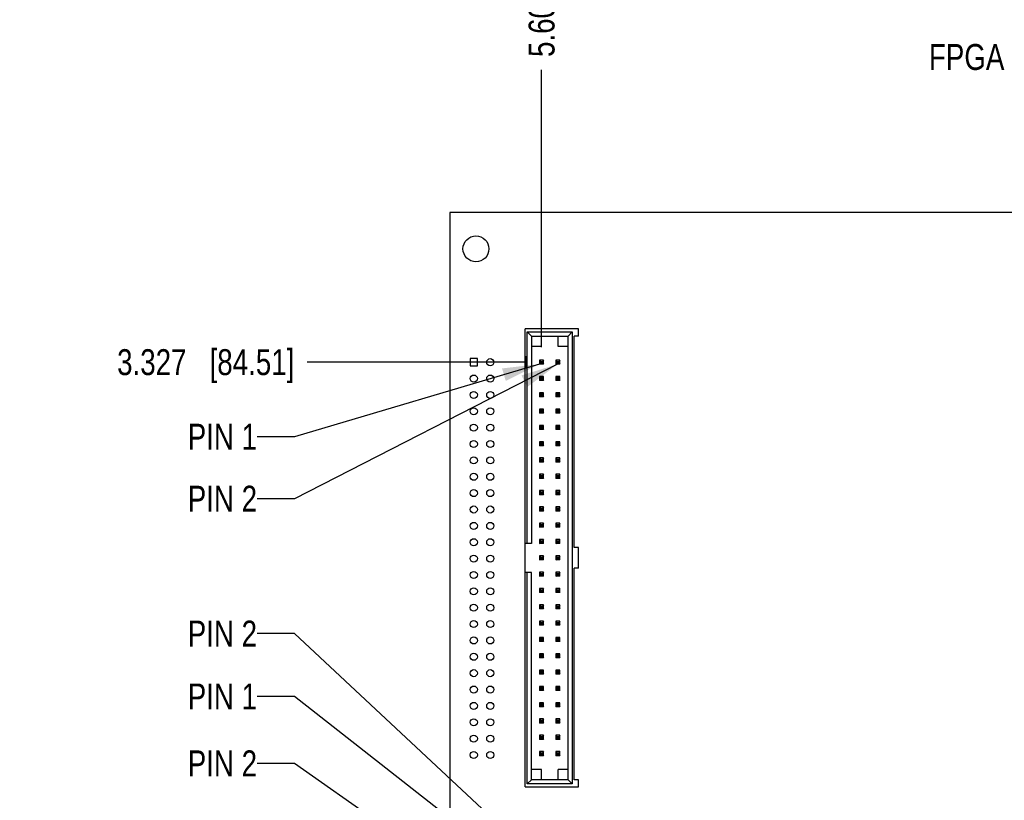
# Model space of a CAD drawing. Header units: inches. Extents: x 0 to 34, y 0 to 22.
# Tile 5 of 28: x 6.1 to 10.8, y 14 to 17.8. Entities that reach past the tile are written whole.
import ezdxf

# ---------------------------------------------------------------- set-up
doc = ezdxf.new("R2010")
doc.units = ezdxf.units.IN
doc.header["$LTSCALE"] = 1.87
doc.header["$MEASUREMENT"] = 0
doc.layers.get('0').update_dxf_attribs({"linetype": 'CONTINUOUS'})
doc.layers.add('DETAIL', color=7, linetype='CONTINUOUS')
doc.layers.add('DIMENSIONS', color=7, linetype='CONTINUOUS')
doc.styles.get("Standard").update_dxf_attribs({"font": 'txt', "width": 0.8})
doc.dimstyles.new('DIMSTYLE_2', dxfattribs={"dimtxt": 0.125, "dimasz": 0.18, "dimexe": 0.18, "dimexo": 0.0625, "dimgap": 0.09, "dimtad": 0, "dimtih": 1, "dimtoh": 1, "dimdec": 3, "dimzin": 4, "dimdsep": 46, "dimtxsty": 'STANDARD', "dimblk": '_FILLED', "dimblk1": '_FILLED', "dimblk2": '_FILLED', "dimcen": 0.09, "dimadec": 0, "dimazin": 0, "dimtp": 0.01, "dimtm": 0.01, "dimtfac": 1, "dimtdec": 3, "dimtofl": 0, "dimtmove": 0, "dimatfit": 3, "dimldrblk": '_FILLED', "dimfxl": 1, "dimtolj": 1, "dimtzin": 4, "dimarcsym": 0})
doc.dimstyles.get("Standard").update_dxf_attribs({"dimtxt": 0.125, "dimasz": 0.18, "dimexe": 0.18, "dimexo": 0.0625, "dimgap": 0.09, "dimtad": 0, "dimtih": 1, "dimtoh": 1, "dimdec": 3, "dimzin": 4, "dimdsep": 46, "dimtxsty": 'STANDARD', "dimblk": '_FILLED', "dimblk1": '_FILLED', "dimblk2": '_FILLED', "dimcen": 0.09, "dimadec": 0, "dimazin": 0, "dimtol": 1, "dimtp": 0.01, "dimtm": 0.01, "dimtfac": 1, "dimtdec": 3, "dimtofl": 0, "dimtmove": 0, "dimatfit": 3, "dimldrblk": '_FILLED', "dimfxl": 1, "dimtolj": 1, "dimtzin": 4, "dimarcsym": 0})

# ---------------------------------------------------------------- blocks, each defined once
blk = doc.blocks.new('*D17')
at = {"layer": 'DIMENSIONS', "color": 2, "linetype": 'CONTINUOUS'}
blk.add_line((8.5809, 16.1947), (8.5809, 17.5329), dxfattribs=at)
at = {"layer": 'DIMENSIONS', "color": 2, "linetype": 'CONTINUOUS', "insert": (8.5184, 17.5954), "char_height": 0.125, "width": 1.425, "attachment_point": 1, "rotation": 90, "line_spacing_factor": 0.9}
blk.add_mtext('5.607{\\Ftxt.shx;\\W1.000000;\\H0.125000; }[142.43]', dxfattribs=at)
blk = doc.blocks.new('_FILLED')
at = {"color": 0, "linetype": 'BYBLOCK'}
blk.add_solid([(0, 0), (-1, 0.174), (-1, -0.174)], dxfattribs=at)
blk = doc.blocks.new('*D30')
at = {"layer": 'DIMENSIONS', "color": 2, "linetype": 'CONTINUOUS'}
blk.add_line((8.5085, 16.1224), (7.4507, 16.1224), dxfattribs=at)
at = {"layer": 'DIMENSIONS', "color": 2, "linetype": 'CONTINUOUS', "insert": (7.3882, 16.1849), "char_height": 0.125, "width": 1.325, "attachment_point": 3, "line_spacing_factor": 0.9}
blk.add_mtext('3.327{\\Ftxt.shx;\\W1.000000;\\H0.125000; }[84.51]', dxfattribs=at)

msp = doc.modelspace()

# ---------------------------------------------------------------- linework, layer by layer
at = {"color": 7, "linetype": 'CONTINUOUS'}
for p, q in [((8.1382, 16.8454), (8.1382, 12.7954)), ((14.1882, 16.8454), (8.1382, 16.8454)), ((8.5015, 14.072), (8.5015, 16.2831)), ((8.7589, 16.2831), (8.5015, 16.2831)), ((8.5115, 15.2475), (8.5115, 16.2681)), ((8.5115, 16.2681), (8.5315, 16.2481)), ((8.5115, 16.2681), (8.7289, 16.2681)), ((8.5315, 16.2481), (8.5315, 15.2475)), ((8.5315, 16.2481), (8.7089, 16.2481)), ((8.5802, 16.1981), (8.5802, 16.2481)), ((8.6602, 16.1981), (8.6602, 16.2481)), ((8.7089, 16.2481), (8.7289, 16.2681)), ((8.7089, 14.107), (8.7089, 16.2481)), ((8.7289, 16.2681), (8.7289, 14.087)), ((8.7389, 15.2275), (8.7389, 16.2481)), ((8.7589, 16.2481), (8.7389, 16.2481)), ((8.7589, 16.2481), (8.7589, 16.2831)), ((8.5802, 16.1981), (8.5315, 16.1981)), ((8.7089, 16.1981), (8.6602, 16.1981)), ((8.237, 16.1392), (8.237, 16.1052)), ((8.271, 16.1392), (8.237, 16.1392)), ((8.237, 16.1052), (8.271, 16.1052)), ((8.271, 16.1052), (8.271, 16.1392)), ((8.5065, 16.1474), (8.5015, 16.1474)), ((8.5015, 16.1224), (8.5065, 16.1224)), ((8.5065, 16.0974), (8.5065, 16.1474)), ((8.571, 16.1322), (8.571, 16.1125)), ((8.571, 16.1322), (8.577, 16.1262)), ((8.5907, 16.1322), (8.571, 16.1322)), ((8.571, 16.1125), (8.577, 16.1185)), ((8.5907, 16.1125), (8.571, 16.1125)), ((8.577, 16.1262), (8.577, 16.1185)), ((8.577, 16.1262), (8.5847, 16.1262)), ((8.577, 16.1185), (8.5847, 16.1185)), ((8.5907, 16.1322), (8.5847, 16.1262)), ((8.5847, 16.1185), (8.5847, 16.1262)), ((8.5847, 16.1185), (8.5907, 16.1125)), ((8.5907, 16.1125), (8.5907, 16.1322)), ((8.6497, 16.1322), (8.6497, 16.1125)), ((8.6497, 16.1322), (8.6557, 16.1262)), ((8.6694, 16.1322), (8.6497, 16.1322)), ((8.6497, 16.1125), (8.6557, 16.1185)), ((8.6694, 16.1125), (8.6497, 16.1125)), ((8.6557, 16.1262), (8.6557, 16.1185)), ((8.6557, 16.1262), (8.6634, 16.1262)), ((8.6557, 16.1185), (8.6634, 16.1185)), ((8.6694, 16.1322), (8.6634, 16.1262)), ((8.6634, 16.1185), (8.6634, 16.1262)), ((8.6634, 16.1185), (8.6694, 16.1125)), ((8.6694, 16.1125), (8.6694, 16.1322)), ((8.5065, 16.0974), (8.5015, 16.0974)), ((8.571, 16.0535), (8.571, 16.0338)), ((8.571, 16.0535), (8.577, 16.0475)), ((8.5907, 16.0535), (8.571, 16.0535)), ((8.571, 16.0338), (8.577, 16.0398)), ((8.5907, 16.0338), (8.571, 16.0338)), ((8.577, 16.0475), (8.577, 16.0398)), ((8.577, 16.0475), (8.5847, 16.0475)), ((8.577, 16.0398), (8.5847, 16.0398)), ((8.5907, 16.0535), (8.5847, 16.0475)), ((8.5847, 16.0398), (8.5847, 16.0475)), ((8.5847, 16.0398), (8.5907, 16.0338)), ((8.5907, 16.0338), (8.5907, 16.0535)), ((8.6497, 16.0535), (8.6497, 16.0338)), ((8.6497, 16.0535), (8.6557, 16.0475)), ((8.6694, 16.0535), (8.6497, 16.0535)), ((8.6497, 16.0338), (8.6557, 16.0398)), ((8.6694, 16.0338), (8.6497, 16.0338)), ((8.6557, 16.0475), (8.6557, 16.0398)), ((8.6557, 16.0475), (8.6634, 16.0475)), ((8.6557, 16.0398), (8.6634, 16.0398)), ((8.6694, 16.0535), (8.6634, 16.0475)), ((8.6634, 16.0398), (8.6634, 16.0475)), ((8.6634, 16.0398), (8.6694, 16.0338)), ((8.6694, 16.0338), (8.6694, 16.0535)), ((8.571, 15.9748), (8.571, 15.9551)), ((8.571, 15.9748), (8.577, 15.9688)), ((8.5907, 15.9748), (8.571, 15.9748)), ((8.571, 15.9551), (8.577, 15.9611)), ((8.577, 15.9688), (8.577, 15.9611)), ((8.577, 15.9688), (8.5847, 15.9688)), ((8.577, 15.9611), (8.5847, 15.9611)), ((8.5907, 15.9748), (8.5847, 15.9688)), ((8.5847, 15.9611), (8.5847, 15.9688)), ((8.5847, 15.9611), (8.5907, 15.9551)), ((8.5907, 15.9551), (8.5907, 15.9748)), ((8.6497, 15.9748), (8.6497, 15.9551)), ((8.6497, 15.9748), (8.6557, 15.9688)), ((8.6694, 15.9748), (8.6497, 15.9748)), ((8.6497, 15.9551), (8.6557, 15.9611)), ((8.6557, 15.9688), (8.6557, 15.9611)), ((8.6557, 15.9688), (8.6634, 15.9688)), ((8.6557, 15.9611), (8.6634, 15.9611)), ((8.6694, 15.9748), (8.6634, 15.9688)), ((8.6634, 15.9611), (8.6634, 15.9688)), ((8.6634, 15.9611), (8.6694, 15.9551)), ((8.6694, 15.9551), (8.6694, 15.9748)), ((8.5907, 15.9551), (8.571, 15.9551)), ((8.6694, 15.9551), (8.6497, 15.9551)), ((8.571, 15.896), (8.571, 15.8763)), ((8.571, 15.896), (8.577, 15.89)), ((8.5907, 15.896), (8.571, 15.896)), ((8.571, 15.8763), (8.577, 15.8823)), ((8.5907, 15.8763), (8.571, 15.8763)), ((8.577, 15.89), (8.577, 15.8823)), ((8.577, 15.89), (8.5847, 15.89)), ((8.577, 15.8823), (8.5847, 15.8823)), ((8.5907, 15.896), (8.5847, 15.89)), ((8.5847, 15.8823), (8.5847, 15.89)), ((8.5847, 15.8823), (8.5907, 15.8763)), ((8.5907, 15.8763), (8.5907, 15.896)), ((8.6497, 15.896), (8.6497, 15.8763)), ((8.6497, 15.896), (8.6557, 15.89)), ((8.6694, 15.896), (8.6497, 15.896)), ((8.6497, 15.8763), (8.6557, 15.8823)), ((8.6694, 15.8763), (8.6497, 15.8763)), ((8.6557, 15.89), (8.6557, 15.8823)), ((8.6557, 15.89), (8.6634, 15.89)), ((8.6557, 15.8823), (8.6634, 15.8823)), ((8.6694, 15.896), (8.6634, 15.89)), ((8.6634, 15.8823), (8.6634, 15.89)), ((8.6634, 15.8823), (8.6694, 15.8763)), ((8.6694, 15.8763), (8.6694, 15.896)), ((8.571, 15.8173), (8.571, 15.7976)), ((8.571, 15.8173), (8.577, 15.8113)), ((8.5907, 15.8173), (8.571, 15.8173)), ((8.571, 15.7976), (8.577, 15.8036)), ((8.5907, 15.7976), (8.571, 15.7976)), ((8.577, 15.8113), (8.577, 15.8036)), ((8.577, 15.8113), (8.5847, 15.8113)), ((8.577, 15.8036), (8.5847, 15.8036)), ((8.5907, 15.8173), (8.5847, 15.8113)), ((8.5847, 15.8036), (8.5847, 15.8113)), ((8.5847, 15.8036), (8.5907, 15.7976)), ((8.5907, 15.7976), (8.5907, 15.8173)), ((8.6497, 15.8173), (8.6497, 15.7976)), ((8.6497, 15.8173), (8.6557, 15.8113)), ((8.6694, 15.8173), (8.6497, 15.8173)), ((8.6497, 15.7976), (8.6557, 15.8036)), ((8.6694, 15.7976), (8.6497, 15.7976)), ((8.6557, 15.8113), (8.6557, 15.8036)), ((8.6557, 15.8113), (8.6634, 15.8113)), ((8.6557, 15.8036), (8.6634, 15.8036)), ((8.6694, 15.8173), (8.6634, 15.8113)), ((8.6634, 15.8036), (8.6634, 15.8113)), ((8.6634, 15.8036), (8.6694, 15.7976)), ((8.6694, 15.7976), (8.6694, 15.8173)), ((8.571, 15.7385), (8.571, 15.7188)), ((8.571, 15.7385), (8.577, 15.7325)), ((8.5907, 15.7385), (8.571, 15.7385)), ((8.571, 15.7188), (8.577, 15.7248)), ((8.577, 15.7325), (8.577, 15.7248)), ((8.577, 15.7325), (8.5847, 15.7325)), ((8.577, 15.7248), (8.5847, 15.7248)), ((8.5907, 15.7385), (8.5847, 15.7325)), ((8.5847, 15.7248), (8.5847, 15.7325)), ((8.5847, 15.7248), (8.5907, 15.7188)), ((8.5907, 15.7188), (8.5907, 15.7385)), ((8.6497, 15.7385), (8.6497, 15.7188)), ((8.6497, 15.7385), (8.6557, 15.7325)), ((8.6694, 15.7385), (8.6497, 15.7385)), ((8.6497, 15.7188), (8.6557, 15.7248)), ((8.6557, 15.7325), (8.6557, 15.7248)), ((8.6557, 15.7325), (8.6634, 15.7325)), ((8.6557, 15.7248), (8.6634, 15.7248)), ((8.6694, 15.7385), (8.6634, 15.7325)), ((8.6634, 15.7248), (8.6634, 15.7325)), ((8.6634, 15.7248), (8.6694, 15.7188)), ((8.6694, 15.7188), (8.6694, 15.7385)), ((8.5907, 15.7188), (8.571, 15.7188)), ((8.6694, 15.7188), (8.6497, 15.7188)), ((8.571, 15.6598), (8.571, 15.6401)), ((8.571, 15.6598), (8.577, 15.6538)), ((8.5907, 15.6598), (8.571, 15.6598)), ((8.571, 15.6401), (8.577, 15.6461)), ((8.5907, 15.6401), (8.571, 15.6401)), ((8.577, 15.6538), (8.577, 15.6461)), ((8.577, 15.6538), (8.5847, 15.6538)), ((8.577, 15.6461), (8.5847, 15.6461)), ((8.5907, 15.6598), (8.5847, 15.6538)), ((8.5847, 15.6461), (8.5847, 15.6538)), ((8.5847, 15.6461), (8.5907, 15.6401)), ((8.5907, 15.6401), (8.5907, 15.6598)), ((8.6497, 15.6598), (8.6497, 15.6401)), ((8.6497, 15.6598), (8.6557, 15.6538)), ((8.6694, 15.6598), (8.6497, 15.6598)), ((8.6497, 15.6401), (8.6557, 15.6461)), ((8.6694, 15.6401), (8.6497, 15.6401)), ((8.6557, 15.6538), (8.6557, 15.6461)), ((8.6557, 15.6538), (8.6634, 15.6538)), ((8.6557, 15.6461), (8.6634, 15.6461)), ((8.6694, 15.6598), (8.6634, 15.6538)), ((8.6634, 15.6461), (8.6634, 15.6538)), ((8.6634, 15.6461), (8.6694, 15.6401)), ((8.6694, 15.6401), (8.6694, 15.6598)), ((8.571, 15.5811), (8.571, 15.5614)), ((8.571, 15.5811), (8.577, 15.5751)), ((8.5907, 15.5811), (8.571, 15.5811)), ((8.5907, 15.5811), (8.5847, 15.5751)), ((8.5907, 15.5614), (8.5907, 15.5811)), ((8.6497, 15.5811), (8.6497, 15.5614)), ((8.6497, 15.5811), (8.6557, 15.5751)), ((8.6694, 15.5811), (8.6497, 15.5811)), ((8.6694, 15.5811), (8.6634, 15.5751)), ((8.6694, 15.5614), (8.6694, 15.5811)), ((8.571, 15.5614), (8.577, 15.5674)), ((8.5907, 15.5614), (8.571, 15.5614)), ((8.577, 15.5751), (8.577, 15.5674)), ((8.577, 15.5751), (8.5847, 15.5751)), ((8.577, 15.5674), (8.5847, 15.5674)), ((8.5847, 15.5674), (8.5847, 15.5751)), ((8.5847, 15.5674), (8.5907, 15.5614)), ((8.6497, 15.5614), (8.6557, 15.5674)), ((8.6694, 15.5614), (8.6497, 15.5614)), ((8.6557, 15.5751), (8.6557, 15.5674)), ((8.6557, 15.5751), (8.6634, 15.5751)), ((8.6557, 15.5674), (8.6634, 15.5674)), ((8.6634, 15.5674), (8.6634, 15.5751)), ((8.6634, 15.5674), (8.6694, 15.5614)), ((8.571, 15.5023), (8.571, 15.4826)), ((8.571, 15.5023), (8.577, 15.4963)), ((8.5907, 15.5023), (8.571, 15.5023)), ((8.571, 15.4826), (8.577, 15.4886)), ((8.577, 15.4963), (8.577, 15.4886)), ((8.577, 15.4963), (8.5847, 15.4963)), ((8.577, 15.4886), (8.5847, 15.4886)), ((8.5907, 15.5023), (8.5847, 15.4963)), ((8.5847, 15.4886), (8.5847, 15.4963)), ((8.5847, 15.4886), (8.5907, 15.4826)), ((8.5907, 15.4826), (8.5907, 15.5023)), ((8.6497, 15.5023), (8.6497, 15.4826)), ((8.6497, 15.5023), (8.6557, 15.4963)), ((8.6694, 15.5023), (8.6497, 15.5023)), ((8.6497, 15.4826), (8.6557, 15.4886)), ((8.6557, 15.4963), (8.6557, 15.4886)), ((8.6557, 15.4963), (8.6634, 15.4963)), ((8.6557, 15.4886), (8.6634, 15.4886)), ((8.6694, 15.5023), (8.6634, 15.4963)), ((8.6634, 15.4886), (8.6634, 15.4963)), ((8.6634, 15.4886), (8.6694, 15.4826)), ((8.6694, 15.4826), (8.6694, 15.5023)), ((8.5907, 15.4826), (8.571, 15.4826)), ((8.6694, 15.4826), (8.6497, 15.4826)), ((8.571, 15.4236), (8.571, 15.4039)), ((8.571, 15.4236), (8.577, 15.4176)), ((8.5907, 15.4236), (8.571, 15.4236)), ((8.571, 15.4039), (8.577, 15.4099)), ((8.5907, 15.4039), (8.571, 15.4039)), ((8.577, 15.4176), (8.577, 15.4099)), ((8.577, 15.4176), (8.5847, 15.4176)), ((8.577, 15.4099), (8.5847, 15.4099)), ((8.5907, 15.4236), (8.5847, 15.4176)), ((8.5847, 15.4099), (8.5847, 15.4176)), ((8.5847, 15.4099), (8.5907, 15.4039)), ((8.5907, 15.4039), (8.5907, 15.4236)), ((8.6497, 15.4236), (8.6497, 15.4039)), ((8.6497, 15.4236), (8.6557, 15.4176)), ((8.6694, 15.4236), (8.6497, 15.4236)), ((8.6497, 15.4039), (8.6557, 15.4099)), ((8.6694, 15.4039), (8.6497, 15.4039)), ((8.6557, 15.4176), (8.6557, 15.4099)), ((8.6557, 15.4176), (8.6634, 15.4176)), ((8.6557, 15.4099), (8.6634, 15.4099)), ((8.6694, 15.4236), (8.6634, 15.4176)), ((8.6634, 15.4099), (8.6634, 15.4176)), ((8.6634, 15.4099), (8.6694, 15.4039)), ((8.6694, 15.4039), (8.6694, 15.4236)), ((8.571, 15.3448), (8.571, 15.3251)), ((8.571, 15.3448), (8.577, 15.3388)), ((8.5907, 15.3448), (8.571, 15.3448)), ((8.5907, 15.3448), (8.5847, 15.3388)), ((8.5907, 15.3251), (8.5907, 15.3448)), ((8.6497, 15.3448), (8.6497, 15.3251)), ((8.6497, 15.3448), (8.6557, 15.3388)), ((8.6694, 15.3448), (8.6497, 15.3448)), ((8.6694, 15.3448), (8.6634, 15.3388)), ((8.6694, 15.3251), (8.6694, 15.3448)), ((8.571, 15.3251), (8.577, 15.3311)), ((8.5907, 15.3251), (8.571, 15.3251)), ((8.577, 15.3388), (8.577, 15.3311)), ((8.577, 15.3388), (8.5847, 15.3388)), ((8.577, 15.3311), (8.5847, 15.3311)), ((8.5847, 15.3311), (8.5847, 15.3388)), ((8.5847, 15.3311), (8.5907, 15.3251)), ((8.6497, 15.3251), (8.6557, 15.3311)), ((8.6694, 15.3251), (8.6497, 15.3251)), ((8.6557, 15.3388), (8.6557, 15.3311)), ((8.6557, 15.3388), (8.6634, 15.3388)), ((8.6557, 15.3311), (8.6634, 15.3311)), ((8.6634, 15.3311), (8.6634, 15.3388)), ((8.6634, 15.3311), (8.6694, 15.3251)), ((8.571, 15.2661), (8.571, 15.2464)), ((8.571, 15.2661), (8.577, 15.2601)), ((8.5907, 15.2661), (8.571, 15.2661)), ((8.571, 15.2464), (8.577, 15.2524)), ((8.577, 15.2601), (8.577, 15.2524)), ((8.577, 15.2601), (8.5847, 15.2601)), ((8.577, 15.2524), (8.5847, 15.2524)), ((8.5907, 15.2661), (8.5847, 15.2601)), ((8.5847, 15.2524), (8.5847, 15.2601)), ((8.5847, 15.2524), (8.5907, 15.2464)), ((8.5907, 15.2464), (8.5907, 15.2661)), ((8.6497, 15.2661), (8.6497, 15.2464)), ((8.6497, 15.2661), (8.6557, 15.2601)), ((8.6694, 15.2661), (8.6497, 15.2661)), ((8.6497, 15.2464), (8.6557, 15.2524)), ((8.6557, 15.2601), (8.6557, 15.2524)), ((8.6557, 15.2601), (8.6634, 15.2601)), ((8.6557, 15.2524), (8.6634, 15.2524)), ((8.6694, 15.2661), (8.6634, 15.2601)), ((8.6634, 15.2524), (8.6634, 15.2601)), ((8.6634, 15.2524), (8.6694, 15.2464)), ((8.6694, 15.2464), (8.6694, 15.2661)), ((8.5315, 15.2475), (8.5015, 15.2475)), ((8.5907, 15.2464), (8.571, 15.2464)), ((8.6694, 15.2464), (8.6497, 15.2464)), ((8.7589, 15.2275), (8.7389, 15.2275)), ((8.7589, 15.1275), (8.7589, 15.2275)), ((8.571, 15.1874), (8.571, 15.1677)), ((8.571, 15.1874), (8.577, 15.1814)), ((8.5907, 15.1874), (8.571, 15.1874)), ((8.571, 15.1677), (8.577, 15.1737)), ((8.5907, 15.1677), (8.571, 15.1677)), ((8.577, 15.1814), (8.577, 15.1737)), ((8.577, 15.1814), (8.5847, 15.1814)), ((8.577, 15.1737), (8.5847, 15.1737)), ((8.5907, 15.1874), (8.5847, 15.1814)), ((8.5847, 15.1737), (8.5847, 15.1814)), ((8.5847, 15.1737), (8.5907, 15.1677)), ((8.5907, 15.1677), (8.5907, 15.1874)), ((8.6497, 15.1874), (8.6497, 15.1677)), ((8.6497, 15.1874), (8.6557, 15.1814)), ((8.6694, 15.1874), (8.6497, 15.1874)), ((8.6497, 15.1677), (8.6557, 15.1737)), ((8.6694, 15.1677), (8.6497, 15.1677)), ((8.6557, 15.1814), (8.6557, 15.1737)), ((8.6557, 15.1814), (8.6634, 15.1814)), ((8.6557, 15.1737), (8.6634, 15.1737)), ((8.6694, 15.1874), (8.6634, 15.1814)), ((8.6634, 15.1737), (8.6634, 15.1814)), ((8.6634, 15.1737), (8.6694, 15.1677)), ((8.6694, 15.1677), (8.6694, 15.1874)), ((8.5315, 15.1075), (8.5015, 15.1075)), ((8.5115, 14.087), (8.5115, 15.1075)), ((8.5315, 14.107), (8.5315, 15.1075)), ((8.571, 15.1086), (8.571, 15.0889)), ((8.571, 15.1086), (8.577, 15.1026)), ((8.5907, 15.1086), (8.571, 15.1086)), ((8.5907, 15.1086), (8.5847, 15.1026)), ((8.5907, 15.0889), (8.5907, 15.1086)), ((8.6497, 15.1086), (8.6497, 15.0889)), ((8.6497, 15.1086), (8.6557, 15.1026)), ((8.6694, 15.1086), (8.6497, 15.1086)), ((8.6694, 15.1086), (8.6634, 15.1026)), ((8.6694, 15.0889), (8.6694, 15.1086)), ((8.7389, 14.107), (8.7389, 15.1275)), ((8.7589, 15.1275), (8.7389, 15.1275)), ((8.571, 15.0889), (8.577, 15.0949)), ((8.5907, 15.0889), (8.571, 15.0889)), ((8.577, 15.1026), (8.577, 15.0949)), ((8.577, 15.1026), (8.5847, 15.1026)), ((8.577, 15.0949), (8.5847, 15.0949)), ((8.5847, 15.0949), (8.5847, 15.1026)), ((8.5847, 15.0949), (8.5907, 15.0889)), ((8.6497, 15.0889), (8.6557, 15.0949)), ((8.6694, 15.0889), (8.6497, 15.0889)), ((8.6557, 15.1026), (8.6557, 15.0949)), ((8.6557, 15.1026), (8.6634, 15.1026)), ((8.6557, 15.0949), (8.6634, 15.0949)), ((8.6634, 15.0949), (8.6634, 15.1026)), ((8.6634, 15.0949), (8.6694, 15.0889)), ((8.571, 15.0299), (8.571, 15.0102)), ((8.571, 15.0299), (8.577, 15.0239)), ((8.5907, 15.0299), (8.571, 15.0299)), ((8.571, 15.0102), (8.577, 15.0162)), ((8.577, 15.0239), (8.577, 15.0162)), ((8.577, 15.0239), (8.5847, 15.0239)), ((8.577, 15.0162), (8.5847, 15.0162)), ((8.5907, 15.0299), (8.5847, 15.0239)), ((8.5847, 15.0162), (8.5847, 15.0239)), ((8.5847, 15.0162), (8.5907, 15.0102)), ((8.5907, 15.0102), (8.5907, 15.0299)), ((8.6497, 15.0299), (8.6497, 15.0102)), ((8.6497, 15.0299), (8.6557, 15.0239)), ((8.6694, 15.0299), (8.6497, 15.0299)), ((8.6497, 15.0102), (8.6557, 15.0162)), ((8.6557, 15.0239), (8.6557, 15.0162)), ((8.6557, 15.0239), (8.6634, 15.0239)), ((8.6557, 15.0162), (8.6634, 15.0162)), ((8.6694, 15.0299), (8.6634, 15.0239)), ((8.6634, 15.0162), (8.6634, 15.0239)), ((8.6634, 15.0162), (8.6694, 15.0102)), ((8.6694, 15.0102), (8.6694, 15.0299)), ((8.5907, 15.0102), (8.571, 15.0102)), ((8.6694, 15.0102), (8.6497, 15.0102)), ((8.571, 14.9511), (8.571, 14.9314)), ((8.571, 14.9511), (8.577, 14.9451)), ((8.5907, 14.9511), (8.571, 14.9511)), ((8.571, 14.9314), (8.577, 14.9374)), ((8.5907, 14.9314), (8.571, 14.9314)), ((8.577, 14.9451), (8.577, 14.9374)), ((8.577, 14.9451), (8.5847, 14.9451)), ((8.577, 14.9374), (8.5847, 14.9374)), ((8.5907, 14.9511), (8.5847, 14.9451)), ((8.5847, 14.9374), (8.5847, 14.9451)), ((8.5847, 14.9374), (8.5907, 14.9314)), ((8.5907, 14.9314), (8.5907, 14.9511)), ((8.6497, 14.9511), (8.6497, 14.9314)), ((8.6497, 14.9511), (8.6557, 14.9451)), ((8.6694, 14.9511), (8.6497, 14.9511)), ((8.6497, 14.9314), (8.6557, 14.9374)), ((8.6694, 14.9314), (8.6497, 14.9314)), ((8.6557, 14.9451), (8.6557, 14.9374)), ((8.6557, 14.9451), (8.6634, 14.9451)), ((8.6557, 14.9374), (8.6634, 14.9374)), ((8.6694, 14.9511), (8.6634, 14.9451)), ((8.6634, 14.9374), (8.6634, 14.9451)), ((8.6634, 14.9374), (8.6694, 14.9314)), ((8.6694, 14.9314), (8.6694, 14.9511)), ((8.571, 14.8724), (8.571, 14.8527)), ((8.571, 14.8724), (8.577, 14.8664)), ((8.5907, 14.8724), (8.571, 14.8724)), ((8.5907, 14.8724), (8.5847, 14.8664)), ((8.5907, 14.8527), (8.5907, 14.8724)), ((8.6497, 14.8724), (8.6497, 14.8527)), ((8.6497, 14.8724), (8.6557, 14.8664)), ((8.6694, 14.8724), (8.6497, 14.8724)), ((8.6694, 14.8724), (8.6634, 14.8664)), ((8.6694, 14.8527), (8.6694, 14.8724)), ((8.571, 14.8527), (8.577, 14.8587)), ((8.5907, 14.8527), (8.571, 14.8527)), ((8.577, 14.8664), (8.577, 14.8587)), ((8.577, 14.8664), (8.5847, 14.8664)), ((8.577, 14.8587), (8.5847, 14.8587)), ((8.5847, 14.8587), (8.5847, 14.8664)), ((8.5847, 14.8587), (8.5907, 14.8527)), ((8.6497, 14.8527), (8.6557, 14.8587)), ((8.6694, 14.8527), (8.6497, 14.8527)), ((8.6557, 14.8664), (8.6557, 14.8587)), ((8.6557, 14.8664), (8.6634, 14.8664)), ((8.6557, 14.8587), (8.6634, 14.8587)), ((8.6634, 14.8587), (8.6634, 14.8664)), ((8.6634, 14.8587), (8.6694, 14.8527)), ((8.571, 14.7937), (8.571, 14.774)), ((8.571, 14.7937), (8.577, 14.7877)), ((8.5907, 14.7937), (8.571, 14.7937)), ((8.571, 14.774), (8.577, 14.78)), ((8.5907, 14.774), (8.571, 14.774)), ((8.577, 14.7877), (8.577, 14.78)), ((8.577, 14.7877), (8.5847, 14.7877)), ((8.577, 14.78), (8.5847, 14.78)), ((8.5907, 14.7937), (8.5847, 14.7877)), ((8.5847, 14.78), (8.5847, 14.7877)), ((8.5847, 14.78), (8.5907, 14.774)), ((8.5907, 14.774), (8.5907, 14.7937)), ((8.6497, 14.7937), (8.6497, 14.774)), ((8.6497, 14.7937), (8.6557, 14.7877)), ((8.6694, 14.7937), (8.6497, 14.7937)), ((8.6497, 14.774), (8.6557, 14.78)), ((8.6694, 14.774), (8.6497, 14.774)), ((8.6557, 14.7877), (8.6557, 14.78)), ((8.6557, 14.7877), (8.6634, 14.7877)), ((8.6557, 14.78), (8.6634, 14.78)), ((8.6694, 14.7937), (8.6634, 14.7877)), ((8.6634, 14.78), (8.6634, 14.7877)), ((8.6634, 14.78), (8.6694, 14.774)), ((8.6694, 14.774), (8.6694, 14.7937)), ((8.571, 14.7149), (8.571, 14.6952)), ((8.571, 14.7149), (8.577, 14.7089)), ((8.5907, 14.7149), (8.571, 14.7149)), ((8.571, 14.6952), (8.577, 14.7012)), ((8.5907, 14.6952), (8.571, 14.6952)), ((8.577, 14.7089), (8.577, 14.7012)), ((8.577, 14.7089), (8.5847, 14.7089)), ((8.577, 14.7012), (8.5847, 14.7012)), ((8.5907, 14.7149), (8.5847, 14.7089)), ((8.5847, 14.7012), (8.5847, 14.7089)), ((8.5847, 14.7012), (8.5907, 14.6952)), ((8.5907, 14.6952), (8.5907, 14.7149)), ((8.6497, 14.7149), (8.6497, 14.6952)), ((8.6497, 14.7149), (8.6557, 14.7089)), ((8.6694, 14.7149), (8.6497, 14.7149)), ((8.6497, 14.6952), (8.6557, 14.7012)), ((8.6694, 14.6952), (8.6497, 14.6952)), ((8.6557, 14.7089), (8.6557, 14.7012)), ((8.6557, 14.7089), (8.6634, 14.7089)), ((8.6557, 14.7012), (8.6634, 14.7012)), ((8.6694, 14.7149), (8.6634, 14.7089)), ((8.6634, 14.7012), (8.6634, 14.7089)), ((8.6634, 14.7012), (8.6694, 14.6952)), ((8.6694, 14.6952), (8.6694, 14.7149)), ((8.571, 14.6362), (8.571, 14.6165)), ((8.571, 14.6362), (8.577, 14.6302)), ((8.5907, 14.6362), (8.571, 14.6362)), ((8.5907, 14.6362), (8.5847, 14.6302)), ((8.5907, 14.6165), (8.5907, 14.6362)), ((8.6497, 14.6362), (8.6497, 14.6165)), ((8.6497, 14.6362), (8.6557, 14.6302)), ((8.6694, 14.6362), (8.6497, 14.6362)), ((8.6694, 14.6362), (8.6634, 14.6302)), ((8.6694, 14.6165), (8.6694, 14.6362)), ((8.571, 14.6165), (8.577, 14.6225)), ((8.5907, 14.6165), (8.571, 14.6165)), ((8.577, 14.6302), (8.577, 14.6225)), ((8.577, 14.6302), (8.5847, 14.6302)), ((8.577, 14.6225), (8.5847, 14.6225)), ((8.5847, 14.6225), (8.5847, 14.6302)), ((8.5847, 14.6225), (8.5907, 14.6165)), ((8.6497, 14.6165), (8.6557, 14.6225)), ((8.6694, 14.6165), (8.6497, 14.6165)), ((8.6557, 14.6302), (8.6557, 14.6225)), ((8.6557, 14.6302), (8.6634, 14.6302)), ((8.6557, 14.6225), (8.6634, 14.6225)), ((8.6634, 14.6225), (8.6634, 14.6302)), ((8.6634, 14.6225), (8.6694, 14.6165)), ((8.571, 14.5574), (8.571, 14.5377)), ((8.571, 14.5574), (8.577, 14.5514)), ((8.5907, 14.5574), (8.571, 14.5574)), ((8.571, 14.5377), (8.577, 14.5437)), ((8.5907, 14.5377), (8.571, 14.5377)), ((8.577, 14.5514), (8.577, 14.5437)), ((8.577, 14.5514), (8.5847, 14.5514)), ((8.577, 14.5437), (8.5847, 14.5437)), ((8.5907, 14.5574), (8.5847, 14.5514)), ((8.5847, 14.5437), (8.5847, 14.5514)), ((8.5847, 14.5437), (8.5907, 14.5377)), ((8.5907, 14.5377), (8.5907, 14.5574)), ((8.6497, 14.5574), (8.6497, 14.5377)), ((8.6497, 14.5574), (8.6557, 14.5514)), ((8.6694, 14.5574), (8.6497, 14.5574)), ((8.6497, 14.5377), (8.6557, 14.5437)), ((8.6694, 14.5377), (8.6497, 14.5377)), ((8.6557, 14.5514), (8.6557, 14.5437)), ((8.6557, 14.5514), (8.6634, 14.5514)), ((8.6557, 14.5437), (8.6634, 14.5437)), ((8.6694, 14.5574), (8.6634, 14.5514)), ((8.6634, 14.5437), (8.6634, 14.5514)), ((8.6634, 14.5437), (8.6694, 14.5377)), ((8.6694, 14.5377), (8.6694, 14.5574)), ((8.571, 14.4787), (8.571, 14.459)), ((8.571, 14.4787), (8.577, 14.4727)), ((8.5907, 14.4787), (8.571, 14.4787)), ((8.571, 14.459), (8.577, 14.465)), ((8.5907, 14.459), (8.571, 14.459)), ((8.577, 14.4727), (8.577, 14.465)), ((8.577, 14.4727), (8.5847, 14.4727)), ((8.577, 14.465), (8.5847, 14.465)), ((8.5907, 14.4787), (8.5847, 14.4727)), ((8.5847, 14.465), (8.5847, 14.4727)), ((8.5847, 14.465), (8.5907, 14.459)), ((8.5907, 14.459), (8.5907, 14.4787)), ((8.6497, 14.4787), (8.6497, 14.459)), ((8.6497, 14.4787), (8.6557, 14.4727)), ((8.6694, 14.4787), (8.6497, 14.4787)), ((8.6497, 14.459), (8.6557, 14.465)), ((8.6694, 14.459), (8.6497, 14.459)), ((8.6557, 14.4727), (8.6557, 14.465)), ((8.6557, 14.4727), (8.6634, 14.4727)), ((8.6557, 14.465), (8.6634, 14.465)), ((8.6694, 14.4787), (8.6634, 14.4727)), ((8.6634, 14.465), (8.6634, 14.4727)), ((8.6634, 14.465), (8.6694, 14.459)), ((8.6694, 14.459), (8.6694, 14.4787)), ((8.571, 14.4), (8.571, 14.3803)), ((8.571, 14.4), (8.577, 14.394)), ((8.5907, 14.4), (8.571, 14.4)), ((8.577, 14.394), (8.577, 14.3863)), ((8.577, 14.394), (8.5847, 14.394)), ((8.5907, 14.4), (8.5847, 14.394)), ((8.5847, 14.3863), (8.5847, 14.394)), ((8.5907, 14.3803), (8.5907, 14.4)), ((8.6497, 14.4), (8.6497, 14.3803)), ((8.6497, 14.4), (8.6557, 14.394)), ((8.6694, 14.4), (8.6497, 14.4)), ((8.6557, 14.394), (8.6557, 14.3863)), ((8.6557, 14.394), (8.6634, 14.394)), ((8.6694, 14.4), (8.6634, 14.394)), ((8.6634, 14.3863), (8.6634, 14.394)), ((8.6694, 14.3803), (8.6694, 14.4)), ((8.571, 14.3803), (8.577, 14.3863)), ((8.5907, 14.3803), (8.571, 14.3803)), ((8.577, 14.3863), (8.5847, 14.3863)), ((8.5847, 14.3863), (8.5907, 14.3803)), ((8.6497, 14.3803), (8.6557, 14.3863)), ((8.6694, 14.3803), (8.6497, 14.3803)), ((8.6557, 14.3863), (8.6634, 14.3863)), ((8.6634, 14.3863), (8.6694, 14.3803)), ((8.571, 14.3212), (8.571, 14.3015)), ((8.571, 14.3212), (8.577, 14.3152)), ((8.5907, 14.3212), (8.571, 14.3212)), ((8.571, 14.3015), (8.577, 14.3075)), ((8.5907, 14.3015), (8.571, 14.3015)), ((8.577, 14.3152), (8.577, 14.3075)), ((8.577, 14.3152), (8.5847, 14.3152)), ((8.577, 14.3075), (8.5847, 14.3075)), ((8.5907, 14.3212), (8.5847, 14.3152)), ((8.5847, 14.3075), (8.5847, 14.3152)), ((8.5847, 14.3075), (8.5907, 14.3015)), ((8.5907, 14.3015), (8.5907, 14.3212)), ((8.6497, 14.3212), (8.6497, 14.3015)), ((8.6497, 14.3212), (8.6557, 14.3152)), ((8.6694, 14.3212), (8.6497, 14.3212)), ((8.6497, 14.3015), (8.6557, 14.3075)), ((8.6694, 14.3015), (8.6497, 14.3015)), ((8.6557, 14.3152), (8.6557, 14.3075)), ((8.6557, 14.3152), (8.6634, 14.3152)), ((8.6557, 14.3075), (8.6634, 14.3075)), ((8.6694, 14.3212), (8.6634, 14.3152)), ((8.6634, 14.3075), (8.6634, 14.3152)), ((8.6634, 14.3075), (8.6694, 14.3015)), ((8.6694, 14.3015), (8.6694, 14.3212)), ((8.571, 14.2425), (8.571, 14.2228)), ((8.571, 14.2425), (8.577, 14.2365)), ((8.5907, 14.2425), (8.571, 14.2425)), ((8.571, 14.2228), (8.577, 14.2288)), ((8.5907, 14.2228), (8.571, 14.2228)), ((8.577, 14.2365), (8.577, 14.2288)), ((8.577, 14.2365), (8.5847, 14.2365)), ((8.577, 14.2288), (8.5847, 14.2288)), ((8.5907, 14.2425), (8.5847, 14.2365)), ((8.5847, 14.2288), (8.5847, 14.2365)), ((8.5847, 14.2288), (8.5907, 14.2228)), ((8.5907, 14.2228), (8.5907, 14.2425)), ((8.6497, 14.2425), (8.6497, 14.2228)), ((8.6497, 14.2425), (8.6557, 14.2365)), ((8.6694, 14.2425), (8.6497, 14.2425)), ((8.6497, 14.2228), (8.6557, 14.2288)), ((8.6694, 14.2228), (8.6497, 14.2228)), ((8.6557, 14.2365), (8.6557, 14.2288)), ((8.6557, 14.2365), (8.6634, 14.2365)), ((8.6557, 14.2288), (8.6634, 14.2288)), ((8.6694, 14.2425), (8.6634, 14.2365)), ((8.6634, 14.2288), (8.6634, 14.2365)), ((8.6634, 14.2288), (8.6694, 14.2228)), ((8.6694, 14.2228), (8.6694, 14.2425)), ((8.5802, 14.157), (8.5315, 14.157)), ((8.5802, 14.107), (8.5802, 14.157)), ((8.6602, 14.107), (8.6602, 14.157)), ((8.7089, 14.157), (8.6602, 14.157)), ((8.5015, 14.072), (8.7589, 14.072)), ((8.5115, 14.087), (8.5315, 14.107)), ((8.7289, 14.087), (8.5115, 14.087)), ((8.7089, 14.107), (8.5315, 14.107)), ((8.7089, 14.107), (8.7289, 14.087)), ((8.7589, 14.107), (8.7389, 14.107)), ((8.7589, 14.072), (8.7589, 14.107))]:
    msp.add_line(p, q, dxfattribs=at)
for centre, radius in [((8.2643, 16.6692), 0.0625), ((8.333, 16.1222), 0.017), ((8.254, 16.0432), 0.017), ((8.333, 16.0432), 0.017), ((8.254, 15.9642), 0.017), ((8.333, 15.9642), 0.017), ((8.254, 15.8852), 0.017), ((8.333, 15.8852), 0.017), ((8.254, 15.8062), 0.017), ((8.333, 15.8062), 0.017), ((8.254, 15.7272), 0.017), ((8.333, 15.7272), 0.017), ((8.254, 15.6482), 0.017), ((8.333, 15.6482), 0.017), ((8.254, 15.5692), 0.017), ((8.333, 15.5692), 0.017), ((8.254, 15.4902), 0.017), ((8.333, 15.4902), 0.017), ((8.254, 15.4112), 0.017), ((8.333, 15.4112), 0.017), ((8.254, 15.3322), 0.017), ((8.333, 15.3322), 0.017), ((8.254, 15.2532), 0.017), ((8.333, 15.2532), 0.017), ((8.254, 15.1742), 0.017), ((8.333, 15.1742), 0.017), ((8.254, 15.0952), 0.017), ((8.333, 15.0952), 0.017), ((8.254, 15.0162), 0.017), ((8.333, 15.0162), 0.017), ((8.254, 14.9372), 0.017), ((8.333, 14.9372), 0.017), ((8.254, 14.8582), 0.017), ((8.333, 14.8582), 0.017), ((8.254, 14.7792), 0.017), ((8.333, 14.7792), 0.017), ((8.254, 14.7002), 0.017), ((8.333, 14.7002), 0.017), ((8.254, 14.6212), 0.017), ((8.333, 14.6212), 0.017), ((8.254, 14.5422), 0.017), ((8.333, 14.5422), 0.017), ((8.254, 14.4632), 0.017), ((8.333, 14.4632), 0.017), ((8.254, 14.3842), 0.017), ((8.333, 14.3842), 0.017), ((8.254, 14.3052), 0.017), ((8.333, 14.3052), 0.017), ((8.254, 14.2262), 0.017), ((8.333, 14.2262), 0.017)]:
    msp.add_circle(centre, radius, dxfattribs=at)

# ---------------------------------------------------------------- texts
at = {"layer": 'DETAIL', "color": 2, "linetype": 'CONTINUOUS', "char_height": 0.125, "attachment_point": 3, "line_spacing_factor": 0.9}
for s, insert, width in [('FPGA', (10.8136, 17.6579), 0.4), ('PIN 1', (7.2082, 15.825), 0.5), ('PIN 2', (7.2082, 15.5258), 0.5), ('PIN 2', (7.2082, 14.8747), 0.5), ('PIN 1', (7.2082, 14.5712), 0.5), ('PIN 2', (7.2082, 14.2483), 0.5)]:
    msp.add_mtext(s, dxfattribs=dict(at, insert=insert, width=width))

# ---------------------------------------------------------------- dimensions: what is measured, and where the dimension line sits
at = {"layer": 'DIMENSIONS', "color": 2, "linetype": 'CONTINUOUS'}
for feature_location, offset, dtype, origin, picture, middle in [((8.5809, 16.1947), (0, 1.3382), 1, (14.1882, 16.1322), '*D17', (8.5809, 18.3079)), ((8.5085, 16.1224), (-1.0578, 0), 0, (8.571, 12.7954), '*D30', (6.4257, 16.1224))]:
    dim = msp.add_ordinate_dim(feature_location=feature_location, offset=offset, dtype=dtype, origin=origin, dimstyle='DIMSTYLE_2', dxfattribs=at)
    dim.commit()
    dim.dimension.update_dxf_attribs({"geometry": picture, "text_midpoint": middle})

# ---------------------------------------------------------------- leaders
at = {"layer": 'DETAIL', "color": 2, "linetype": 'CONTINUOUS'}
for points in [[(8.5716, 16.1131), (7.3882, 15.7625), (7.2082, 15.7625)], [(8.6584, 16.1125), (7.3882, 15.4633), (7.2082, 15.4633)], [(8.8144, 13.4817), (7.3882, 14.8122), (7.2082, 14.8122)], [(8.7062, 13.476), (7.3882, 14.5087), (7.2082, 14.5087)], [(8.392, 13.4817), (7.3882, 14.1858), (7.2082, 14.1858)]]:
    msp.add_leader(points, dimstyle='STANDARD', override={"dimtad": 0}, dxfattribs=at)

doc.saveas('drawing.dxf')
